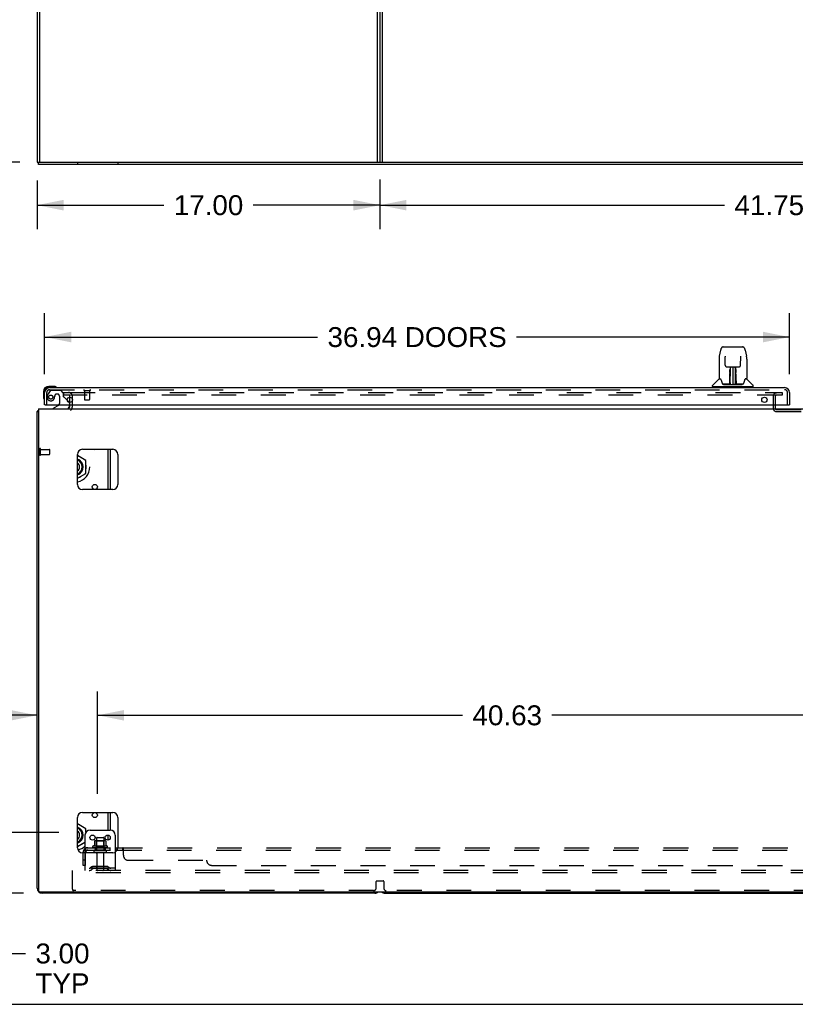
# Model space of a CAD drawing. Header units: inches. Extents: x 0 to 224, y 0 to 145.
# Tile 9 of 15: x 75 to 114, y 0 to 49. Entities that reach past the tile are written whole.
import ezdxf

# ---------------------------------------------------------------- set-up
doc = ezdxf.new("R2010")
doc.units = ezdxf.units.IN
doc.header["$LTSCALE"] = 12.302632
doc.header["$MEASUREMENT"] = 0
doc.linetypes.add('HIDDEN', pattern=[0.2, 0.1, -0.1])
doc.layers.get('0').update_dxf_attribs({"linetype": 'CONTINUOUS'})
for name, color, linetype in [('DEFAULT_2', 8, 'HIDDEN'), ('DIMENSIONS', 7, 'CONTINUOUS'), ('DOOR_3_ASSEMBLY', 7, 'CONTINUOUS'), ('SUBPANELS', 7, 'CONTINUOUS')]:
    doc.layers.add(name, color=color, linetype=linetype)
doc.styles.get("Standard").update_dxf_attribs({"font": 'arial.ttf'})
doc.dimstyles.new('DIMSTYLE_1', dxfattribs={"dimtxt": 0.986842, "dimasz": 1.315789, "dimexe": 0.09, "dimexo": 0.07, "dimgap": 0.0375, "dimtad": 0, "dimtih": 1, "dimtoh": 1, "dimzin": 4, "dimdsep": 46, "dimtxsty": 'Standard', "dimblk": '_FILLED', "dimblk1": '_FILLED', "dimblk2": '_FILLED', "dimcen": 0.09, "dimadec": 3, "dimazin": 1, "dimtfac": 1, "dimtdec": 3, "dimtofl": 0, "dimtmove": 0, "dimatfit": 3, "dimldrblk": '_FILLED', "dimfxl": 0, "dimtolj": 1, "dimtzin": 4, "dimarcsym": 0})

# ---------------------------------------------------------------- blocks, each defined once
blk = doc.blocks.new('_FILLED')
at = {"color": 0, "linetype": 'ByBlock'}
blk.add_solid([(0, 0), (-1, 0.2), (-1, -0.2)], dxfattribs=at)
blk = doc.blocks.new('*D9')
at = {"layer": 'DIMENSIONS', "color": 2, "linetype": 'Continuous'}
for p, q in [((78.49, 50.505), (71.86, 50.505)), ((73.044, 50.505), (73.044, 47.835)), ((73.044, 41.755), (73.044, 44.381)), ((75.427, 41.755), (71.86, 41.755))]:
    blk.add_line(p, q, dxfattribs=at)
at = {"layer": 'DIMENSIONS', "color": 2, "linetype": 'Continuous', "xscale": 1.3157894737, "yscale": 1.3157894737, "zscale": 1.3157894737}
for p, rotation in [((73.044, 50.505), 90), ((73.044, 41.755), 270)]:
    blk.add_blockref('_FILLED', p, dxfattribs=dict(at, rotation=rotation))
at = {"layer": 'DIMENSIONS', "color": 2, "linetype": 'Continuous', "insert": (73.044, 47.342), "char_height": 0.9868, "width": 2.68172, "attachment_point": 2, "line_spacing_factor": 0.9}
blk.add_mtext('8.75\\PI.D.', dxfattribs=at)
blk = doc.blocks.new('*D10')
at = {"layer": 'DIMENSIONS', "color": 2, "linetype": 'Continuous'}
for p, q in [((79.411, 51.426), (79.411, 60.268)), ((76.411, 59.084), (73.779, 59.084)), ((79.411, 59.084), (81.968, 59.084))]:
    blk.add_line(p, q, dxfattribs=at)
at = {"layer": 'DIMENSIONS', "color": 2, "linetype": 'Continuous', "xscale": 1.3157894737, "yscale": 1.3157894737, "zscale": 1.3157894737}
blk.add_blockref('_FILLED', (76.411, 59.084), dxfattribs=at)
at = {"layer": 'DIMENSIONS', "color": 2, "linetype": 'Continuous', "xscale": 1.3157894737, "yscale": 1.3157894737, "zscale": 1.3157894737, "rotation": 180}
blk.add_blockref('_FILLED', (79.411, 59.084), dxfattribs=at)
at = {"layer": 'DIMENSIONS', "color": 2, "linetype": 'Continuous', "insert": (82.462, 59.577), "char_height": 0.9868, "width": 2.68172, "attachment_point": 1, "line_spacing_factor": 0.9}
blk.add_mtext('3.00\\PI.D.', dxfattribs=at)
blk = doc.blocks.new('*D13')
at = {"layer": 'DIMENSIONS', "color": 2, "linetype": 'Continuous'}
for p, q in [((76.661, 31.247), (76.661, 34.263)), ((113.598, 31.247), (113.598, 34.263)), ((76.661, 33.079), (90.197, 33.079)), ((113.598, 33.079), (100.062, 33.079))]:
    blk.add_line(p, q, dxfattribs=at)
at = {"layer": 'DIMENSIONS', "color": 2, "linetype": 'Continuous', "xscale": 1.3157894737, "yscale": 1.3157894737, "zscale": 1.3157894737, "rotation": 180}
blk.add_blockref('_FILLED', (76.661, 33.079), dxfattribs=at)
at = {"layer": 'DIMENSIONS', "color": 2, "linetype": 'Continuous', "xscale": 1.3157894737, "yscale": 1.3157894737, "zscale": 1.3157894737}
blk.add_blockref('_FILLED', (113.598, 33.079), dxfattribs=at)
at = {"layer": 'DIMENSIONS', "color": 2, "linetype": 'Continuous', "insert": (95.129, 33.572), "char_height": 0.98684, "width": 8.87791, "attachment_point": 2, "line_spacing_factor": 0.9}
blk.add_mtext('36.94 DOORS', dxfattribs=at)
blk = doc.blocks.new('*D17')
at = {"layer": 'DIMENSIONS', "color": 2, "linetype": 'Continuous'}
for p, q in [((93.286, 40.896), (93.286, 38.434)), ((135.036, 40.896), (135.036, 38.434)), ((93.286, 39.618), (110.376, 39.618)), ((135.036, 39.618), (117.945, 39.618))]:
    blk.add_line(p, q, dxfattribs=at)
at = {"layer": 'DIMENSIONS', "color": 2, "linetype": 'Continuous', "xscale": 1.3157894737, "yscale": 1.3157894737, "zscale": 1.3157894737, "rotation": 180}
blk.add_blockref('_FILLED', (93.286, 39.618), dxfattribs=at)
at = {"layer": 'DIMENSIONS', "color": 2, "linetype": 'Continuous', "xscale": 1.3157894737, "yscale": 1.3157894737, "zscale": 1.3157894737}
blk.add_blockref('_FILLED', (135.036, 39.618), dxfattribs=at)
at = {"layer": 'DIMENSIONS', "color": 2, "linetype": 'Continuous', "insert": (114.161, 40.111), "char_height": 0.9868, "width": 6.58139, "attachment_point": 2, "line_spacing_factor": 0.9}
blk.add_mtext('41.75 REF', dxfattribs=at)
blk = doc.blocks.new('*D18')
at = {"layer": 'DIMENSIONS', "color": 2, "linetype": 'Continuous'}
for p, q in [((76.286, 40.834), (76.286, 38.434)), ((93.286, 40.896), (93.286, 38.434)), ((76.286, 39.618), (82.568, 39.618)), ((93.286, 39.618), (87.003, 39.618))]:
    blk.add_line(p, q, dxfattribs=at)
at = {"layer": 'DIMENSIONS', "color": 2, "linetype": 'Continuous', "xscale": 1.3157894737, "yscale": 1.3157894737, "zscale": 1.3157894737, "rotation": 180}
blk.add_blockref('_FILLED', (76.286, 39.618), dxfattribs=at)
at = {"layer": 'DIMENSIONS', "color": 2, "linetype": 'Continuous', "xscale": 1.3157894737, "yscale": 1.3157894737, "zscale": 1.3157894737}
blk.add_blockref('_FILLED', (93.286, 39.618), dxfattribs=at)
at = {"layer": 'DIMENSIONS', "color": 2, "linetype": 'Continuous', "insert": (84.786, 40.111), "char_height": 0.9868, "width": 3.44844, "attachment_point": 2, "line_spacing_factor": 0.9}
blk.add_mtext('17.00', dxfattribs=at)
blk = doc.blocks.new('*D21')
at = {"layer": 'DIMENSIONS', "color": 2, "linetype": 'Continuous'}
for p, q in [((79.286, 10.435), (79.286, 15.511)), ((76.286, 14.327), (72.732, 14.327)), ((79.286, 14.327), (81.917, 14.327))]:
    blk.add_line(p, q, dxfattribs=at)
at = {"layer": 'DIMENSIONS', "color": 2, "linetype": 'Continuous', "xscale": 1.3157894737, "yscale": 1.3157894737, "zscale": 1.3157894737}
blk.add_blockref('_FILLED', (76.286, 14.327), dxfattribs=at)
at = {"layer": 'DIMENSIONS', "color": 2, "linetype": 'Continuous', "xscale": 1.3157894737, "yscale": 1.3157894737, "zscale": 1.3157894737, "rotation": 180}
blk.add_blockref('_FILLED', (79.286, 14.327), dxfattribs=at)
at = {"layer": 'DIMENSIONS', "color": 2, "linetype": 'Continuous', "insert": (72.239, 14.82), "char_height": 0.9868, "width": 2.68172, "attachment_point": 3, "line_spacing_factor": 0.9}
blk.add_mtext('3.00\\PTYP', dxfattribs=at)
blk = doc.blocks.new('*D22')
at = {"layer": 'DIMENSIONS', "color": 2, "linetype": 'Continuous'}
for p, q in [((79.286, 10.435), (79.286, 15.511)), ((119.911, 10.435), (119.911, 15.511)), ((79.286, 14.327), (97.38, 14.327)), ((119.911, 14.327), (101.816, 14.327))]:
    blk.add_line(p, q, dxfattribs=at)
at = {"layer": 'DIMENSIONS', "color": 2, "linetype": 'Continuous', "xscale": 1.3157894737, "yscale": 1.3157894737, "zscale": 1.3157894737, "rotation": 180}
blk.add_blockref('_FILLED', (79.286, 14.327), dxfattribs=at)
at = {"layer": 'DIMENSIONS', "color": 2, "linetype": 'Continuous', "xscale": 1.3157894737, "yscale": 1.3157894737, "zscale": 1.3157894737}
blk.add_blockref('_FILLED', (119.911, 14.327), dxfattribs=at)
at = {"layer": 'DIMENSIONS', "color": 2, "linetype": 'Continuous', "insert": (99.598, 14.82), "char_height": 0.9868, "width": 3.44844, "attachment_point": 2, "line_spacing_factor": 0.9}
blk.add_mtext('40.63', dxfattribs=at)
blk = doc.blocks.new('*D25')
at = {"layer": 'DIMENSIONS', "color": 2, "linetype": 'Continuous'}
for p, q in [((74.559, 8.514), (74.559, 11.146)), ((77.365, 8.514), (73.375, 8.514)), ((75.615, 5.514), (73.375, 5.514)), ((74.559, 5.514), (74.559, 2.519)), ((74.559, 2.519), (75.71, 2.519))]:
    blk.add_line(p, q, dxfattribs=at)
at = {"layer": 'DIMENSIONS', "color": 2, "linetype": 'Continuous', "xscale": 1.3157894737, "yscale": 1.3157894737, "zscale": 1.3157894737}
for p, rotation in [((74.559, 8.514), 270), ((74.559, 5.514), 90)]:
    blk.add_blockref('_FILLED', p, dxfattribs=dict(at, rotation=rotation))
at = {"layer": 'DIMENSIONS', "color": 2, "linetype": 'Continuous', "insert": (76.204, 3.013), "char_height": 0.9868, "width": 2.68172, "attachment_point": 1, "line_spacing_factor": 0.9}
blk.add_mtext('3.00\\PTYP', dxfattribs=at)

msp = doc.modelspace()

# ---------------------------------------------------------------- hatches: boundary and pattern name
at = {"linetype": 'Continuous'}
h = msp.add_hatch(dxfattribs=at)
h.set_pattern_fill('DEFAULT__2', color=2, scale=1000000000.0, angle=125, style=0, pattern_type=0)
h.set_pattern_definition([(125, (0, 0), (-819200000, -573600000), [])])
edge = h.paths.add_edge_path()
edge.add_line((76.411, 125.505), (76.411, 41.755))
edge.add_line((76.286, 41.755), (76.411, 41.755))
edge.add_line((76.286, 125.505), (76.286, 41.755))
edge.add_line((76.286, 125.505), (76.411, 125.505))
h = msp.add_hatch(dxfattribs=at)
h.set_pattern_fill('DEFAULT__1', color=2, scale=838700.086663, angle=5, style=0, pattern_type=0)
h.set_pattern_definition([(5, (0, 0), (-73100, 835500), [])])
edge = h.paths.add_edge_path()
edge.add_line((193.723, 41.755), (76.348, 41.755))
edge.add_line((193.723, 41.63), (193.723, 41.755))
edge.add_line((193.723, 41.63), (76.348, 41.63))
edge.add_line((76.348, 41.63), (76.348, 41.755))

# ---------------------------------------------------------------- linework, layer by layer
at = {"color": 7, "linetype": 'Continuous'}
for p, q in [((76.286, 125.505), (76.286, 41.755)), ((76.411, 125.505), (76.411, 41.755)), ((93.161, 41.755), (93.161, 49.38)), ((93.286, 49.38), (93.286, 41.755)), ((76.286, 41.755), (193.786, 41.755)), ((76.348, 41.63), (76.348, 41.755)), ((193.723, 41.63), (76.348, 41.63)), ((77.911, 29.835), (77.911, 30.101)), ((76.286, 5.764), (76.286, 29.389)), ((76.286, 29.389), (76.348, 29.389)), ((76.348, 29.514), (76.348, 5.639)), ((76.348, 29.514), (193.723, 29.514)), ((77.911, 29.639), (77.911, 29.718)), ((78.536, 27.514), (80.036, 27.514)), ((79.807, 25.514), (79.807, 27.514)), ((78.286, 25.764), (78.286, 27.264)), ((78.711, 26.957), (78.286, 27.203)), ((78.668, 26.932), (78.711, 26.957)), ((78.711, 26.322), (78.711, 26.957)), ((80.286, 27.264), (80.286, 25.764)), ((78.286, 26.076), (78.711, 26.322)), ((78.668, 26.347), (78.711, 26.322)), ((80.036, 25.514), (78.536, 25.514)), ((78.536, 9.514), (80.036, 9.514)), ((79.807, 8.639), (79.807, 9.514)), ((78.286, 7.764), (78.286, 9.264)), ((78.711, 8.707), (78.286, 8.953)), ((80.286, 9.264), (80.286, 7.764)), ((78.661, 8.389), (78.661, 7.514)), ((78.668, 8.682), (78.711, 8.707)), ((78.711, 8.54), (78.711, 8.707)), ((78.911, 8.639), (79.911, 8.639)), ((79.807, 8.138), (79.807, 8.39)), ((80.161, 8.389), (80.161, 7.548)), ((78.286, 7.826), (78.661, 8.042)), ((80.036, 7.514), (78.536, 7.514)), ((76.411, 5.577), (193.598, 5.577)), ((93.036, 5.514), (76.536, 5.514)), ((93.536, 5.514), (134.786, 5.514)), ((0, 0), (223.684, 0))]:
    msp.add_line(p, q, dxfattribs=at)
at = {"color": 3, "linetype": 'Continuous'}
for p, q in [((93.411, 41.755), (93.411, 49.38)), ((79.911, 27.514), (79.911, 25.514)), ((79.911, 9.514), (79.911, 8.639)), ((79.911, 8.292), (79.911, 8.237))]:
    msp.add_line(p, q, dxfattribs=at)
at = {"color": 7, "linetype": 'Continuous'}
for points in [[(76.31, 29.409), (76.306, 29.408), (76.303, 29.406), (76.3, 29.405), (76.297, 29.404), (76.295, 29.402), (76.293, 29.401), (76.291, 29.399), (76.289, 29.398), (76.288, 29.396), (76.287, 29.395), (76.286, 29.393), (76.286, 29.391), (76.286, 29.389)], [(76.346, 29.428), (76.344, 29.426), (76.342, 29.423), (76.339, 29.421), (76.336, 29.42), (76.332, 29.418), (76.328, 29.416), (76.325, 29.414), (76.321, 29.413), (76.317, 29.412), (76.31, 29.409)]]:
    msp.add_lwpolyline(points, dxfattribs=at)
for centre, radius in [((79.15, 25.65), 0.125), ((79.15, 9.379), 0.125), ((79.036, 8.264), 0.128), ((79.786, 8.264), 0.128)]:
    msp.add_circle(centre, radius, dxfattribs=at)
for centre, radius, start, end in [((77.786, 29.639), 0.125, 270, 360), ((78.536, 27.264), 0.25, 90, 180), ((79.15, 27.629), 0.125, 246.543, 293.457), ((80.036, 27.264), 0.25, 0, 90), ((78.161, 26.639), 0.413, 287.6446, 72.3555), ((78.161, 26.639), 0.366, 289.9905, 70.0095), ((78.161, 26.639), 0.365, 290.0286, 69.9714), ((78.161, 26.639), 0.557, 51.1677, 68.8323), ((78.161, 26.639), 0.235, 302.1361, 57.8639), ((78.161, 26.639), 0.744, 279.6803, 360), ((78.518, 26.754), 0.01, 201.8663, 220.5231), ((78.518, 26.524), 0.01, 139.4446, 162.1415), ((78.161, 26.639), 0.557, 351.1677, 8.8323), ((78.161, 26.639), 0.557, 291.1677, 308.8323), ((78.536, 25.764), 0.25, 180, 270), ((80.036, 25.764), 0.25, 270, 360), ((78.536, 9.264), 0.25, 90, 180), ((80.036, 9.264), 0.25, 0, 90), ((78.161, 8.389), 0.557, 51.1677, 68.8323), ((78.161, 8.389), 0.413, 287.6446, 72.3555), ((78.161, 8.389), 0.366, 289.9905, 70.0095), ((78.161, 8.389), 0.365, 290.0286, 69.9714), ((78.161, 8.389), 0.235, 302.1361, 57.8639), ((78.518, 8.504), 0.01, 201.8663, 220.5231), ((78.911, 8.389), 0.25, 90, 180), ((79.911, 8.389), 0.25, 0, 90), ((78.161, 8.389), 0.744, 281.4363, 312.2721), ((78.161, 8.389), 0.557, 291.1677, 308.8323), ((78.518, 8.274), 0.01, 139.4446, 162.1415), ((78.536, 7.764), 0.25, 180, 270), ((80.036, 7.764), 0.25, 270, 360), ((76.536, 5.764), 0.25, 180, 270), ((76.411, 5.639), 0.0625, 180, 270), ((93.036, 5.764), 0.25, 270, 311.404), ((93.536, 5.764), 0.25, 228.596, 270)]:
    msp.add_arc(centre, radius, start, end, dxfattribs=at)
at = {"layer": 'DEFAULT_2', "color": 8, "linetype": 'HIDDEN'}
for p, q in [((78.286, 41.755), (78.286, 41.63)), ((80.286, 41.755), (80.286, 41.63)), ((77.598, 30.327), (77.598, 30.202)), ((77.598, 30.327), (77.914, 30.327)), ((77.942, 30.327), (113.223, 30.327)), ((113.223, 30.327), (113.223, 30.202)), ((77.914, 30.202), (77.598, 30.202)), ((77.911, 30.101), (77.911, 30.139)), ((77.911, 29.718), (77.911, 29.835)), ((113.223, 30.202), (77.942, 30.202)), ((78.036, 29.639), (78.036, 30.139)), ((112.786, 30.152), (112.786, 29.543)), ((112.89, 30.152), (112.89, 29.543)), ((112.94, 29.493), (116.132, 29.493)), ((112.94, 29.389), (116.132, 29.389)), ((76.411, 27.247), (76.411, 27.531)), ((76.454, 27.247), (76.454, 27.531)), ((76.454, 27.513), (76.901, 27.513)), ((76.911, 27.275), (76.911, 27.503)), ((76.454, 27.265), (76.901, 27.265)), ((79.766, 7.834), (79.055, 7.834)), ((79.133, 8.09), (79.133, 7.862)), ((79.666, 8.1), (79.155, 8.1)), ((79.227, 8.08), (79.207, 8.1)), ((79.227, 7.784), (79.227, 8.08)), ((79.594, 8.08), (79.227, 8.08)), ((79.228, 8.234), (79.228, 7.639)), ((79.258, 8.264), (79.564, 8.264)), ((79.594, 8.234), (79.594, 7.639)), ((79.594, 8.08), (79.614, 8.1)), ((79.594, 7.784), (79.594, 8.08)), ((79.688, 8.09), (79.688, 7.862)), ((78.661, 7.514), (78.661, 6.639)), ((79.745, 7.764), (79.076, 7.764)), ((79.675, 7.639), (79.146, 7.639)), ((79.675, 7.533), (79.146, 7.533)), ((79.227, 7.784), (79.207, 7.764)), ((79.594, 7.784), (79.227, 7.784)), ((79.245, 7.471), (79.245, 6.669)), ((79.577, 7.471), (79.577, 6.669)), ((79.594, 7.784), (79.614, 7.764)), ((80.161, 7.548), (80.161, 6.639)), ((78.036, 6.514), (78.036, 6.639)), ((191.161, 6.639), (78.036, 6.639)), ((78.036, 5.702), (78.036, 6.514)), ((191.161, 6.514), (78.036, 6.514)), ((80.161, 6.743), (78.661, 6.743)), ((79.003, 6.812), (78.936, 6.763)), ((79.064, 6.728), (78.996, 6.679)), ((79.751, 6.833), (79.07, 6.833)), ((79.751, 6.729), (79.07, 6.729)), ((79.236, 6.833), (79.236, 6.729)), ((79.586, 6.833), (79.586, 6.729)), ((79.757, 6.728), (79.825, 6.679)), ((79.818, 6.812), (79.886, 6.763)), ((93.098, 5.764), (93.098, 6.095)), ((93.118, 6.115), (93.453, 6.115)), ((93.473, 6.095), (93.473, 5.764)), ((92.973, 5.639), (78.098, 5.639)), ((134.723, 5.639), (93.598, 5.639))]:
    msp.add_line(p, q, dxfattribs=at)
for centre, radius, start, end in [((77.848, 30.139), 0.188, 0, 90), ((112.94, 30.152), 0.154, 90, 180), ((77.848, 30.139), 0.0625, 0, 90), ((112.94, 30.152), 0.05, 90, 180), ((77.786, 29.639), 0.25, 310.7609, 360), ((112.94, 29.543), 0.154, 180, 270), ((112.94, 29.543), 0.05, 180, 270), ((76.432, 27.531), 0.0215, 360, 180), ((76.901, 27.503), 0.01, 360, 90), ((76.432, 27.247), 0.0215, 180, 0), ((76.901, 27.275), 0.01, 270, 0), ((79.076, 7.803), 0.0384, 124.4497, 270), ((79.411, 7.234), 0.698, 113.9679, 120.6631), ((79.123, 7.881), 0.01, 293.9679, 360), ((79.143, 8.09), 0.01, 95.1938, 180), ((79.155, 7.959), 0.141, 90, 95.2081), ((79.258, 8.234), 0.03, 90, 180), ((79.564, 8.234), 0.03, 0, 90), ((79.666, 7.959), 0.141, 84.7919, 90), ((79.678, 8.09), 0.01, 0, 84.8062), ((79.698, 7.881), 0.01, 180, 246.0321), ((79.411, 7.234), 0.698, 59.3369, 66.0321), ((79.745, 7.803), 0.0384, 270, 55.5503), ((79.146, 7.586), 0.053, 90, 270), ((79.182, 7.471), 0.0625, 0, 90), ((79.639, 7.471), 0.0625, 90, 180), ((79.675, 7.586), 0.053, 270, 90), ((78.875, 6.847), 0.104, 270, 305.7539), ((78.875, 6.847), 0.208, 270, 305.7539), ((79.07, 6.719), 0.114, 90, 125.7539), ((79.07, 6.719), 0.01, 90, 125.7539), ((79.275, 6.669), 0.03, 180, 270), ((79.547, 6.669), 0.03, 270, 360), ((79.751, 6.719), 0.114, 54.2461, 90), ((79.751, 6.719), 0.01, 54.2461, 90), ((79.946, 6.847), 0.208, 234.2461, 270), ((79.946, 6.847), 0.104, 234.2461, 270), ((93.118, 6.095), 0.02, 90, 180), ((93.453, 6.095), 0.02, 0, 90), ((78.098, 5.702), 0.0625, 180, 270), ((92.973, 5.764), 0.125, 270, 360), ((93.598, 5.764), 0.125, 180, 270)]:
    msp.add_arc(centre, radius, start, end, dxfattribs=at)
at = {"layer": 'DOOR_3_ASSEMBLY', "color": 7, "linetype": 'Continuous'}
for p, q in [((110.177, 32.434), (110.112, 32.128)), ((110.301, 32.588), (111.27, 32.588)), ((111.27, 32.588), (111.27, 32.588)), ((111.394, 32.434), (111.459, 32.128)), ((110.097, 31.985), (110.097, 31.021)), ((110.097, 31.985), (110.097, 31.985)), ((110.398, 32.124), (110.398, 32.12)), ((110.398, 32.12), (110.398, 32.115)), ((110.398, 32.115), (110.398, 32.109)), ((110.398, 32.109), (110.398, 32.099)), ((110.406, 31.682), (110.398, 32.099)), ((111.166, 31.682), (111.173, 32.101)), ((111.173, 32.111), (111.173, 32.116)), ((111.173, 32.101), (111.173, 32.111)), ((111.475, 31.985), (111.475, 31.021)), ((110.486, 31.604), (110.546, 31.604)), ((110.587, 31.605), (110.984, 31.605)), ((110.635, 31.364), (110.636, 31.401)), ((110.635, 31.326), (110.635, 31.364)), ((110.636, 31.435), (110.636, 31.465)), ((110.636, 31.401), (110.636, 31.435)), ((110.642, 31.25), (110.643, 31.325)), ((110.646, 31.605), (110.643, 31.25)), ((110.644, 31.439), (110.643, 31.404)), ((110.643, 31.404), (110.643, 31.365)), ((110.643, 31.365), (110.643, 31.325)), ((110.643, 31.25), (110.643, 31.23)), ((110.644, 31.47), (110.644, 31.439)), ((110.659, 31.38), (110.644, 31.38)), ((110.644, 31.361), (110.659, 31.362)), ((110.648, 30.745), (110.663, 31.605)), ((110.672, 31.6), (110.671, 31.551)), ((110.672, 31.605), (110.672, 31.6)), ((110.786, 31.605), (110.786, 30.734)), ((110.9, 31.551), (110.899, 31.605)), ((110.923, 30.745), (110.908, 31.605)), ((110.927, 31.38), (110.912, 31.38)), ((110.912, 31.362), (110.927, 31.361)), ((110.928, 31.25), (110.925, 31.605)), ((110.928, 31.385), (110.928, 31.422)), ((110.928, 31.346), (110.928, 31.385)), ((110.929, 31.25), (110.928, 31.346)), ((110.928, 31.23), (110.928, 31.25)), ((110.929, 31.231), (110.929, 31.241)), ((110.935, 31.465), (110.936, 31.435)), ((110.936, 31.435), (110.936, 31.401)), ((110.936, 31.401), (110.936, 31.364)), ((110.936, 31.364), (110.936, 31.326)), ((111.025, 31.604), (111.085, 31.604)), ((110.088, 30.997), (109.793, 30.702)), ((110.165, 31.013), (110.104, 31.013)), ((110.109, 31.006), (110.171, 31.006)), ((110.169, 31.009), (110.169, 31.009)), ((110.631, 30.757), (110.634, 31.079)), ((110.641, 31.053), (110.634, 31.053)), ((110.639, 30.757), (110.641, 31.053)), ((110.641, 30.76), (110.642, 30.77)), ((110.641, 30.752), (110.641, 30.76)), ((110.641, 30.751), (110.641, 30.752)), ((110.642, 30.799), (110.644, 30.89)), ((110.642, 30.77), (110.642, 30.799)), ((110.642, 30.77), (110.642, 30.746)), ((110.643, 31.23), (110.643, 31.222)), ((110.643, 31.222), (110.644, 31.222)), ((110.644, 31.222), (110.644, 31.145)), ((110.644, 31.145), (110.644, 31.145)), ((110.644, 31.134), (110.644, 31.145)), ((110.646, 31.138), (110.644, 31.138)), ((110.644, 31.135), (110.652, 31.135)), ((110.644, 31.13), (110.644, 31.134)), ((110.644, 31.128), (110.644, 31.13)), ((110.644, 31.127), (110.644, 31.128)), ((110.644, 31.127), (110.644, 31.127)), ((110.644, 30.89), (110.644, 31.126)), ((110.644, 31.126), (110.644, 31.126)), ((110.658, 30.813), (110.649, 30.813)), ((110.658, 30.813), (110.657, 30.736)), ((110.914, 30.736), (110.913, 30.813)), ((110.922, 30.813), (110.913, 30.813)), ((110.919, 31.135), (110.927, 31.135)), ((110.927, 31.138), (110.925, 31.138)), ((110.927, 31.222), (110.927, 31.145)), ((110.927, 31.145), (110.927, 31.143)), ((110.927, 31.143), (110.927, 31.132)), ((110.927, 31.132), (110.927, 31.129)), ((110.927, 31.129), (110.927, 31.128)), ((110.927, 30.89), (110.927, 31.126)), ((110.927, 30.89), (110.929, 30.799)), ((110.928, 31.222), (110.928, 31.23)), ((110.929, 31.203), (110.929, 31.231)), ((110.929, 30.799), (110.929, 30.771)), ((110.929, 30.771), (110.93, 30.759)), ((110.929, 30.746), (110.93, 30.77)), ((110.93, 30.759), (110.93, 30.755)), ((110.93, 30.755), (110.93, 30.752)), ((110.93, 30.752), (110.93, 30.751)), ((111.399, 31.002), (111.403, 31.009)), ((111.4, 31.006), (111.462, 31.006)), ((111.403, 31.009), (111.403, 31.009)), ((111.406, 31.013), (111.407, 31.014)), ((111.467, 31.013), (111.406, 31.013)), ((111.483, 30.997), (111.778, 30.702)), ((76.601, 30.369), (76.601, 30.113)), ((77.12, 30.632), (76.864, 30.632)), ((76.907, 30.572), (76.864, 30.572)), ((77.158, 30.63), (77.12, 30.632)), ((77.256, 30.586), (77.255, 30.586)), ((109.782, 30.62), (109.782, 30.674)), ((111.782, 30.612), (109.79, 30.612)), ((109.841, 30.612), (109.841, 30.572)), ((110.633, 30.738), (110.3, 30.738)), ((110.321, 30.73), (111.25, 30.73)), ((110.634, 30.738), (110.633, 30.738)), ((110.635, 30.734), (110.634, 30.735)), ((110.638, 30.74), (110.638, 30.738)), ((110.641, 30.749), (110.641, 30.751)), ((110.641, 30.748), (110.641, 30.749)), ((110.641, 30.748), (110.641, 30.748)), ((110.647, 30.735), (110.651, 30.731)), ((110.652, 30.738), (110.65, 30.738)), ((110.657, 30.736), (110.786, 30.734)), ((110.914, 30.736), (110.786, 30.734)), ((110.921, 30.738), (110.92, 30.738)), ((110.929, 30.746), (110.93, 30.744)), ((110.93, 30.751), (110.93, 30.75)), ((110.93, 30.75), (110.93, 30.749)), ((110.93, 30.749), (110.93, 30.748)), ((110.93, 30.748), (110.93, 30.747)), ((110.933, 30.74), (110.934, 30.739)), ((110.933, 30.738), (110.934, 30.739)), ((110.935, 30.732), (110.936, 30.734)), ((111.271, 30.738), (110.938, 30.738)), ((111.73, 30.612), (111.73, 30.572)), ((111.79, 30.62), (111.79, 30.674)), ((76.601, 30.113), (76.603, 30.075)), ((76.646, 29.984), (76.646, 29.981)), ((76.646, 29.981), (76.647, 29.979)), ((77.78, 29.945), (77.86, 29.865)), ((76.681, 29.718), (76.661, 29.718)), ((77.341, 29.691), (77.103, 29.553)), ((77.103, 29.514), (77.103, 29.553)), ((77.89, 29.718), (77.89, 29.671)), ((113.578, 29.718), (113.598, 29.718))]:
    msp.add_line(p, q, dxfattribs=at)
at = {"layer": 'DOOR_3_ASSEMBLY', "color": 3, "linetype": 'Continuous'}
for p, q in [((76.661, 29.718), (76.661, 30.326)), ((76.907, 30.572), (113.352, 30.572)), ((113.598, 30.326), (113.598, 29.718)), ((76.681, 29.718), (113.578, 29.718))]:
    msp.add_line(p, q, dxfattribs=at)
at = {"layer": 'DOOR_3_ASSEMBLY', "color": 8, "linetype": 'HIDDEN'}
for p, q in [((76.765, 29.718), (76.765, 30.326)), ((76.941, 30.414), (76.839, 30.27)), ((76.907, 30.468), (113.352, 30.468)), ((77.005, 30.447), (77.457, 30.447)), ((77.583, 30.321), (77.457, 30.447)), ((77.583, 30.321), (77.583, 30.142)), ((78.623, 30.425), (78.907, 30.425)), ((78.641, 30.425), (78.641, 29.978)), ((78.889, 30.425), (78.889, 29.978)), ((113.494, 29.718), (113.494, 30.326)), ((77.293, 30.255), (77.26, 30.255)), ((77.391, 30.157), (77.391, 29.778)), ((77.641, 30.084), (77.78, 29.945)), ((77.89, 29.794), (77.89, 29.718)), ((78.651, 29.968), (78.879, 29.968))]:
    msp.add_line(p, q, dxfattribs=at)
at = {"layer": 'DOOR_3_ASSEMBLY', "color": 7, "linetype": 'Continuous'}
for points in [[(110.301, 32.588), (110.298, 32.588), (110.284, 32.587), (110.271, 32.583), (110.259, 32.578), (110.248, 32.571), (110.237, 32.563), (110.228, 32.555), (110.22, 32.545), (110.213, 32.534), (110.206, 32.523), (110.2, 32.511), (110.195, 32.497), (110.19, 32.482), (110.185, 32.465), (110.18, 32.447), (110.177, 32.434)], [(111.394, 32.434), (111.391, 32.447), (111.387, 32.465), (111.382, 32.482), (111.376, 32.497), (111.371, 32.511), (111.365, 32.523), (111.358, 32.535), (111.351, 32.545), (111.343, 32.555), (111.333, 32.564), (111.323, 32.572), (111.312, 32.578), (111.299, 32.583), (111.286, 32.587), (111.273, 32.588), (111.27, 32.588)], [(110.112, 32.128), (110.106, 32.098), (110.101, 32.058), (110.097, 32.018), (110.097, 31.985)], [(110.398, 32.127), (110.397, 32.128), (110.397, 32.127), (110.398, 32.127), (110.398, 32.126), (110.398, 32.125), (110.398, 32.124)], [(111.173, 32.116), (111.173, 32.12), (111.173, 32.122), (111.174, 32.124), (111.174, 32.125), (111.174, 32.126), (111.174, 32.127), (111.174, 32.127)], [(111.475, 31.985), (111.474, 32.018), (111.471, 32.058), (111.465, 32.098), (111.459, 32.128)], [(110.406, 31.682), (110.406, 31.675), (110.408, 31.664), (110.411, 31.653), (110.416, 31.643), (110.423, 31.634), (110.43, 31.626), (110.439, 31.619), (110.449, 31.613), (110.459, 31.608), (110.469, 31.605), (110.48, 31.604), (110.485, 31.604)], [(110.547, 31.604), (110.556, 31.604), (110.567, 31.604), (110.578, 31.605), (110.587, 31.605)], [(110.644, 31.47), (110.643, 31.469), (110.643, 31.468), (110.641, 31.466), (110.64, 31.466), (110.638, 31.465), (110.636, 31.465)], [(110.928, 31.422), (110.928, 31.455), (110.928, 31.47)], [(110.984, 31.605), (110.993, 31.605), (111.005, 31.604), (111.016, 31.604), (111.024, 31.604)], [(111.086, 31.604), (111.093, 31.604), (111.103, 31.606), (111.114, 31.609), (111.124, 31.613), (111.133, 31.62), (111.142, 31.627), (111.149, 31.635), (111.156, 31.645), (111.16, 31.655), (111.164, 31.666), (111.165, 31.676), (111.166, 31.682)], [(110.165, 31.014), (110.166, 31.013), (110.166, 31.012), (110.167, 31.011), (110.168, 31.011)], [(110.165, 31.014), (110.165, 31.014), (110.165, 31.014), (110.165, 31.014)], [(110.168, 31.011), (110.167, 31.012), (110.167, 31.012), (110.166, 31.013), (110.166, 31.013), (110.167, 31.013)], [(110.168, 31.011), (110.168, 31.01), (110.169, 31.009)], [(110.174, 31.006), (110.172, 31.007), (110.171, 31.008), (110.169, 31.009), (110.168, 31.01), (110.168, 31.011)], [(110.169, 31.009), (110.172, 31.003), (110.186, 30.974), (110.201, 30.939), (110.217, 30.896), (110.233, 30.848), (110.247, 30.801)], [(110.247, 30.801), (110.25, 30.793), (110.255, 30.78), (110.259, 30.77), (110.265, 30.761), (110.27, 30.754)], [(110.27, 30.754), (110.276, 30.748), (110.282, 30.743), (110.29, 30.739), (110.297, 30.738), (110.3, 30.738)], [(110.634, 31.079), (110.634, 31.105), (110.635, 31.13), (110.635, 31.154), (110.635, 31.177), (110.635, 31.198), (110.635, 31.217), (110.635, 31.235)], [(110.643, 31.23), (110.643, 31.23), (110.644, 31.226), (110.644, 31.222)], [(110.644, 31.126), (110.644, 31.126), (110.644, 31.127)], [(110.927, 31.222), (110.927, 31.226), (110.928, 31.23)], [(110.927, 31.128), (110.927, 31.127), (110.927, 31.127), (110.927, 31.126)], [(110.929, 31.106), (110.929, 31.132), (110.929, 31.157), (110.929, 31.181), (110.929, 31.203)], [(110.932, 30.757), (110.93, 31.08), (110.929, 31.106)], [(110.936, 31.235), (110.936, 31.217), (110.936, 31.198), (110.936, 31.177), (110.936, 31.154), (110.937, 31.13), (110.937, 31.105), (110.937, 31.079), (110.94, 30.757)], [(111.272, 30.738), (111.274, 30.738), (111.281, 30.739), (111.289, 30.743), (111.295, 30.747), (111.301, 30.753)], [(111.301, 30.753), (111.306, 30.761), (111.311, 30.769), (111.316, 30.78), (111.321, 30.792), (111.324, 30.801)], [(111.324, 30.801), (111.338, 30.847), (111.354, 30.895), (111.37, 30.937), (111.385, 30.973), (111.399, 31.002)], [(111.404, 31.011), (111.403, 31.01), (111.402, 31.009), (111.401, 31.008), (111.399, 31.007), (111.397, 31.006)], [(111.403, 31.009), (111.403, 31.01), (111.404, 31.011)], [(111.404, 31.011), (111.404, 31.011), (111.405, 31.012), (111.406, 31.013), (111.406, 31.013)], [(111.405, 31.013), (111.405, 31.013), (111.405, 31.013), (111.405, 31.012), (111.404, 31.012), (111.404, 31.011)], [(77.255, 30.586), (77.254, 30.586), (77.252, 30.587), (77.249, 30.587)], [(110.634, 30.735), (110.634, 30.735), (110.633, 30.735), (110.633, 30.734), (110.632, 30.734), (110.631, 30.733), (110.63, 30.733)], [(110.631, 30.738), (110.633, 30.738), (110.635, 30.739), (110.636, 30.74), (110.638, 30.742), (110.638, 30.744), (110.639, 30.746)], [(110.641, 30.746), (110.64, 30.744), (110.64, 30.742), (110.638, 30.74), (110.637, 30.739), (110.635, 30.738), (110.634, 30.738)], [(110.634, 30.738), (110.635, 30.738), (110.636, 30.739), (110.638, 30.739)], [(110.638, 30.739), (110.639, 30.74), (110.639, 30.741), (110.64, 30.742), (110.64, 30.743), (110.64, 30.744), (110.641, 30.744), (110.641, 30.744), (110.641, 30.745), (110.641, 30.745), (110.641, 30.745), (110.641, 30.746), (110.641, 30.746), (110.641, 30.746), (110.641, 30.746), (110.641, 30.747), (110.641, 30.747), (110.641, 30.748)], [(110.638, 30.739), (110.64, 30.74), (110.641, 30.742)], [(110.641, 30.742), (110.642, 30.744), (110.642, 30.746)], [(110.647, 30.738), (110.646, 30.739), (110.645, 30.739), (110.644, 30.74), (110.643, 30.74), (110.643, 30.741), (110.642, 30.742), (110.642, 30.743), (110.641, 30.743)], [(110.641, 30.742), (110.641, 30.741), (110.642, 30.74), (110.643, 30.738), (110.644, 30.737), (110.646, 30.736), (110.647, 30.735)], [(110.65, 30.738), (110.65, 30.738), (110.649, 30.738), (110.648, 30.738), (110.647, 30.738)], [(110.651, 30.731), (110.652, 30.73), (110.653, 30.73)], [(110.919, 30.73), (110.919, 30.73), (110.92, 30.731), (110.924, 30.735)], [(110.923, 30.738), (110.922, 30.738), (110.921, 30.738)], [(110.93, 30.743), (110.929, 30.742), (110.929, 30.742), (110.928, 30.741), (110.927, 30.74), (110.926, 30.739), (110.925, 30.738), (110.923, 30.738)], [(110.924, 30.735), (110.925, 30.736), (110.926, 30.737), (110.927, 30.738), (110.929, 30.739), (110.929, 30.739), (110.93, 30.74), (110.931, 30.741), (110.931, 30.741)], [(110.93, 30.747), (110.93, 30.747), (110.93, 30.746), (110.93, 30.746), (110.93, 30.746), (110.93, 30.746), (110.93, 30.745), (110.93, 30.745), (110.931, 30.745), (110.931, 30.744), (110.931, 30.744), (110.931, 30.743), (110.931, 30.743), (110.932, 30.742), (110.932, 30.741), (110.933, 30.74)], [(110.93, 30.744), (110.93, 30.742), (110.932, 30.74), (110.933, 30.739), (110.934, 30.739)], [(110.932, 30.746), (110.933, 30.744), (110.933, 30.742), (110.935, 30.74), (110.936, 30.739), (110.938, 30.738), (110.94, 30.738)], [(110.934, 30.739), (110.935, 30.738), (110.937, 30.738)], [(110.935, 30.732), (110.935, 30.732), (110.935, 30.732), (110.935, 30.731), (110.936, 30.731), (110.936, 30.731), (110.937, 30.731), (110.937, 30.731), (110.938, 30.731), (110.939, 30.732), (110.939, 30.732), (110.94, 30.732), (110.941, 30.733)], [(110.937, 30.738), (110.938, 30.738), (110.938, 30.738)], [(76.647, 29.979), (76.647, 29.978), (76.647, 29.978)]]:
    msp.add_lwpolyline(points, dxfattribs=at)
at = {"layer": 'DOOR_3_ASSEMBLY', "color": 8, "linetype": 'HIDDEN'}
msp.add_circle((76.965, 30.105), 0.101, dxfattribs=at)
at = {"layer": 'DOOR_3_ASSEMBLY', "color": 3, "linetype": 'Continuous'}
for centre in [(77.911, 29.968), (112.348, 29.968)]:
    msp.add_circle(centre, 0.133, dxfattribs=at)
at = {"layer": 'DOOR_3_ASSEMBLY', "color": 7, "linetype": 'Continuous'}
for centre, radius, start, end in [((110.109, 30.976), 0.0295, 90, 135), ((110.104, 31.021), 0.00787, 180, 270), ((110.646, 31.129), 0.00886, 359, 89), ((110.925, 31.129), 0.00886, 91, 181), ((111.462, 30.976), 0.0295, 45, 90), ((111.467, 31.021), 0.00787, 270, 360), ((76.864, 30.369), 0.263, 90, 180), ((76.864, 30.369), 0.203, 90, 180), ((77.12, 30.382), 0.25, 59.1101, 90), ((77.241, 30.587), 0.015, 270, 353.6204), ((77.241, 30.584), 0.015, 6.3796, 59.1101), ((109.821, 30.674), 0.0394, 135, 180), ((109.79, 30.62), 0.00787, 180, 270), ((110.646, 30.738), 0.00787, 182, 258.8695), ((110.657, 30.745), 0.00886, 179, 269), ((110.657, 30.745), 0.00886, 179.0026, 257.5816), ((110.914, 30.745), 0.00886, 271, 1), ((110.926, 30.738), 0.00787, 281.1329, 358), ((111.75, 30.674), 0.0394, 0, 45), ((111.782, 30.62), 0.00787, 270, 360), ((76.851, 30.113), 0.25, 180, 210.8899), ((76.649, 29.992), 0.015, 210.8899, 263.6204), ((76.646, 29.992), 0.015, 276.3796, 360), ((77.79, 29.794), 0.1, 27.0175, 45), ((77.291, 29.778), 0.1, 300.092, 323.4532), ((77.733, 29.671), 0.157, 270, 360)]:
    msp.add_arc(centre, radius, start, end, dxfattribs=at)
at = {"layer": 'DOOR_3_ASSEMBLY', "color": 3, "linetype": 'Continuous'}
for centre, start, end in [((76.907, 30.326), 90, 180), ((113.352, 30.326), 0, 90)]:
    msp.add_arc(centre, 0.246, start, end, dxfattribs=at)
at = {"layer": 'DOOR_3_ASSEMBLY', "color": 8, "linetype": 'HIDDEN'}
for centre, radius, start, end in [((76.907, 30.326), 0.142, 90, 180), ((77.155, 30.048), 0.386, 144.9, 163.1561), ((77.005, 30.368), 0.079, 90, 144.9), ((78.623, 30.447), 0.0215, 90, 270), ((78.907, 30.447), 0.0215, 270, 90), ((113.352, 30.326), 0.142, 0, 90), ((76.965, 30.105), 0.187, 163.1561, 342.1518), ((76.769, 30.169), 0.393, 342.0702, 358.3395), ((77.26, 30.157), 0.098, 90, 180), ((77.293, 30.157), 0.098, 0, 90), ((77.291, 29.778), 0.1, 323.4532, 360), ((77.622, 30.142), 0.039, 180, 248.3904), ((77.57, 30.013), 0.1, 45, 68.3904), ((77.79, 29.794), 0.1, 0, 27.0175), ((78.651, 29.978), 0.01, 180, 270), ((78.879, 29.978), 0.01, 270, 360)]:
    msp.add_arc(centre, radius, start, end, dxfattribs=at)
at = {"layer": 'SUBPANELS', "color": 3, "linetype": 'Continuous'}
for p, q in [((78.567, 7.514), (78.567, 7.527)), ((80.161, 7.764), (80.286, 7.764))]:
    msp.add_line(p, q, dxfattribs=at)
at = {"layer": 'SUBPANELS', "color": 8, "linetype": 'HIDDEN'}
for p, q in [((78.567, 6.889), (78.567, 7.514)), ((78.661, 7.702), (78.733, 7.614)), ((78.692, 7.639), (78.692, 7.764)), ((78.692, 7.764), (80.161, 7.764)), ((78.692, 7.639), (80.161, 7.639)), ((78.692, 6.889), (78.692, 7.527)), ((79.161, 7.764), (79.161, 7.639)), ((79.661, 7.764), (79.661, 7.639)), ((79.889, 7.764), (79.889, 7.639)), ((80.17, 7.764), (80.17, 7.639)), ((80.252, 7.639), (150.379, 7.639)), ((80.286, 7.764), (118.911, 7.764)), ((80.531, 7.639), (80.531, 7.764)), ((80.547, 7.625), (80.544, 7.629)), ((80.567, 7.389), (80.567, 7.71)), ((78.692, 7.139), (78.567, 7.139)), ((78.692, 6.889), (78.567, 6.889)), ((80.817, 7.139), (84.692, 7.139)), ((84.942, 6.889), (144.129, 6.889))]:
    msp.add_line(p, q, dxfattribs=at)
at = {"layer": 'SUBPANELS', "color": 7, "linetype": 'Continuous'}
for p, q in [((78.653, 7.71), (78.661, 7.702)), ((80.161, 7.639), (80.252, 7.639))]:
    msp.add_line(p, q, dxfattribs=at)
at = {"layer": 'SUBPANELS', "color": 3, "linetype": 'Continuous'}
msp.add_lwpolyline([(78.653, 7.71), (78.656, 7.713), (78.658, 7.715), (78.66, 7.719), (78.661, 7.719)], dxfattribs=at)
at = {"layer": 'SUBPANELS', "color": 8, "linetype": 'HIDDEN'}
for points in [[(78.661, 7.719), (78.662, 7.722), (78.664, 7.726), (78.666, 7.73), (78.668, 7.734), (78.671, 7.742)], [(78.671, 7.742), (78.673, 7.745), (78.675, 7.749), (78.676, 7.752), (78.678, 7.755), (78.68, 7.758), (78.682, 7.76), (78.684, 7.762), (78.686, 7.763), (78.688, 7.764), (78.69, 7.764), (78.692, 7.764)], [(78.692, 7.699), (78.692, 7.699), (78.692, 7.699), (78.692, 7.699), (78.692, 7.699), (78.692, 7.699), (78.692, 7.698), (78.692, 7.698), (78.692, 7.697), (78.692, 7.697), (78.692, 7.696)], [(78.715, 7.635), (78.715, 7.635), (78.715, 7.635), (78.715, 7.636), (78.715, 7.636), (78.714, 7.636), (78.714, 7.636), (78.714, 7.637), (78.714, 7.637), (78.713, 7.638), (78.713, 7.639), (78.713, 7.639), (78.712, 7.64), (78.712, 7.64), (78.711, 7.641), (78.711, 7.642), (78.711, 7.642), (78.71, 7.643), (78.71, 7.644), (78.71, 7.645), (78.709, 7.645), (78.709, 7.646), (78.708, 7.647), (78.708, 7.648), (78.708, 7.648), (78.707, 7.649), (78.707, 7.65), (78.707, 7.651), (78.706, 7.652), (78.706, 7.653), (78.705, 7.654), (78.705, 7.654), (78.705, 7.655), (78.704, 7.656), (78.704, 7.657), (78.703, 7.658), (78.703, 7.659), (78.703, 7.66), (78.702, 7.661), (78.702, 7.662), (78.701, 7.663), (78.701, 7.664), (78.701, 7.665), (78.7, 7.666), (78.7, 7.667), (78.7, 7.668), (78.699, 7.669), (78.699, 7.67), (78.698, 7.671), (78.698, 7.672), (78.698, 7.673), (78.697, 7.675), (78.697, 7.676), (78.697, 7.677), (78.697, 7.678), (78.696, 7.679), (78.696, 7.68), (78.696, 7.681), (78.695, 7.682), (78.695, 7.683), (78.695, 7.684), (78.695, 7.684), (78.694, 7.685), (78.694, 7.686), (78.694, 7.687), (78.694, 7.688), (78.694, 7.689), (78.693, 7.69), (78.693, 7.691), (78.693, 7.692), (78.693, 7.693), (78.693, 7.693), (78.692, 7.694), (78.692, 7.695), (78.692, 7.696), (78.692, 7.697), (78.692, 7.697), (78.692, 7.698), (78.692, 7.698), (78.692, 7.699), (78.692, 7.699)], [(78.703, 7.635), (78.7, 7.637), (78.698, 7.638), (78.696, 7.639), (78.694, 7.639), (78.692, 7.639)], [(78.719, 7.621), (78.715, 7.625), (78.713, 7.627), (78.711, 7.629), (78.708, 7.631), (78.706, 7.633), (78.703, 7.635)], [(78.712, 7.639), (78.712, 7.639), (78.713, 7.638), (78.713, 7.638), (78.714, 7.637), (78.714, 7.637), (78.714, 7.636), (78.714, 7.636), (78.715, 7.636), (78.715, 7.636), (78.715, 7.635)], [(78.733, 7.614), (78.732, 7.614), (78.731, 7.613), (78.73, 7.613), (78.729, 7.614), (78.728, 7.614), (78.726, 7.615), (78.725, 7.617), (78.723, 7.618), (78.721, 7.62), (78.719, 7.621)], [(80.546, 7.752), (80.545, 7.755), (80.543, 7.758), (80.541, 7.76), (80.539, 7.762), (80.537, 7.763), (80.535, 7.764), (80.533, 7.764), (80.531, 7.764)], [(80.535, 7.764), (80.533, 7.764), (80.531, 7.764)], [(80.543, 7.631), (80.541, 7.633), (80.539, 7.635), (80.538, 7.637), (80.536, 7.638), (80.535, 7.639), (80.533, 7.639), (80.531, 7.639)], [(80.539, 7.635), (80.538, 7.637), (80.536, 7.638), (80.535, 7.639), (80.533, 7.639), (80.531, 7.639)], [(80.55, 7.745), (80.548, 7.749), (80.546, 7.752), (80.545, 7.755), (80.543, 7.758), (80.541, 7.76), (80.539, 7.762), (80.537, 7.763)], [(80.544, 7.629), (80.543, 7.631), (80.541, 7.633)], [(80.551, 7.62), (80.55, 7.621), (80.548, 7.623), (80.547, 7.625)], [(80.567, 7.614), (80.565, 7.614), (80.563, 7.613), (80.561, 7.613), (80.559, 7.614), (80.558, 7.614), (80.556, 7.615), (80.554, 7.617), (80.553, 7.618), (80.551, 7.62), (80.55, 7.621), (80.548, 7.623)], [(80.556, 7.73), (80.553, 7.738), (80.551, 7.742), (80.55, 7.745)], [(80.559, 7.614), (80.558, 7.614), (80.556, 7.615), (80.554, 7.617)], [(80.567, 7.71), (80.565, 7.713), (80.563, 7.715), (80.562, 7.719), (80.56, 7.722), (80.558, 7.726), (80.556, 7.73)], [(80.567, 7.71), (80.565, 7.713), (80.563, 7.715), (80.562, 7.719), (80.56, 7.722), (80.558, 7.726)], [(80.567, 7.614), (80.565, 7.614), (80.563, 7.613), (80.561, 7.613)]]:
    msp.add_lwpolyline(points, dxfattribs=at)
at = {"layer": 'SUBPANELS', "color": 3, "linetype": 'Continuous'}
msp.add_arc((78.804, 7.527), 0.237, 129.4342, 180, dxfattribs=at)
at = {"layer": 'SUBPANELS', "color": 8, "linetype": 'HIDDEN'}
for centre, radius, start, end in [((78.804, 7.527), 0.237, 90, 129.4342), ((78.804, 7.527), 0.112, 90, 180), ((80.817, 7.389), 0.25, 180, 270), ((84.942, 7.139), 0.25, 180, 270)]:
    msp.add_arc(centre, radius, start, end, dxfattribs=at)

# ---------------------------------------------------------------- dimensions: what is measured, and where the dimension line sits
at = {"layer": 'DIMENSIONS', "color": 2, "linetype": 'Continuous'}
for base, p1, p2, text, picture, middle in [((79.411, 59.084), (76.411, 41.755), (79.411, 51.356), '<>\\PI.D.', '*D10', (83.803, 58.344)), ((135.036, 39.618), (93.286, 40.966), (135.036, 40.966), '<> REF', '*D17', (114.161, 39.618)), ((113.598, 33.079), (76.661, 31.177), (113.598, 31.177), '<> DOORS', '*D13', (95.129, 33.079)), ((79.286, 14.327), (76.286, 5.764), (79.286, 10.365), '<>\\PTYP', '*D21', (70.898, 13.587))]:
    dim = msp.add_linear_dim(base=base, p1=p1, p2=p2, text=text, dimstyle='DIMSTYLE_1', dxfattribs=at)
    dim.commit()
    dim.dimension.update_dxf_attribs({"geometry": picture, "text_midpoint": middle, "dimtype": 160})
for base, p1, p2, text, picture, middle in [((73.044, 50.505), (75.497, 41.755), (78.56, 50.505), '<>\\PI.D.', '*D9', (73.044, 46.108)), ((74.559, 8.514), (73.305, 5.514), (77.435, 8.514), '<>\\PTYP', '*D25', (77.545, 1.779))]:
    dim = msp.add_linear_dim(base=base, p1=p1, p2=p2, angle=90, text=text, dimstyle='DIMSTYLE_1', dxfattribs=at)
    dim.commit()
    dim.dimension.update_dxf_attribs({"geometry": picture, "text_midpoint": middle, "dimtype": 160})
for base, p1, p2, picture, middle in [((93.286, 39.618), (76.286, 40.904), (93.286, 40.966), '*D18', (84.828, 39.613)), ((119.910597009, 14.327032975), (79.285597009, 10.365491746), (119.910597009, 10.365491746), '*D22', (99.572154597, 14.321530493))]:
    dim = msp.add_linear_dim(base=base, p1=p1, p2=p2, dimstyle='DIMSTYLE_1', dxfattribs=at)
    dim.commit()
    dim.dimension.update_dxf_attribs({"geometry": picture, "text_midpoint": middle, "dimtype": 160})

doc.saveas('drawing.dxf')
